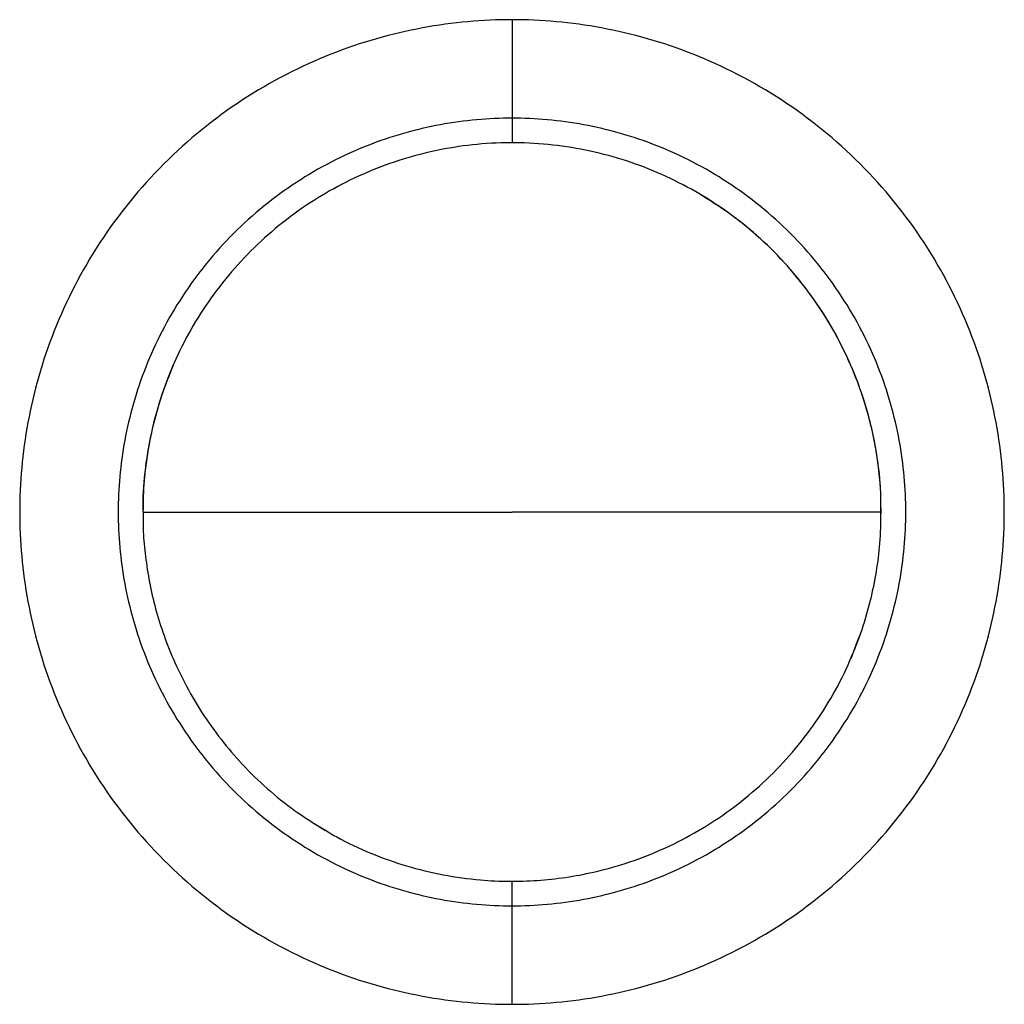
# Paper-space layout '_Posterior' of a CAD drawing. Header units: millimetres. Extents: x -359 to -259, y -218 to -118.
import ezdxf

# ---------------------------------------------------------------- set-up
doc = ezdxf.new("R2010")
doc.units = ezdxf.units.MM

psp = doc.layouts.new('_Posterior')

# ---------------------------------------------------------------- linework, layer by layer
at = {"color": 7, "linetype": 'Continuous', "lineweight": 25}
for p, q in [((-309, -118), (-309, -130.5)), ((-346.49, -167.63), (-346.5, -168)), ((-346.45, -168), (-346.45, -169.84)), ((-271.5, -168), (-271.54, -167.11)), ((-271.53, -168.2), (-271.53, -168)), ((-309, -218), (-309, -205.5))]:
    psp.add_line(p, q, dxfattribs=at)
at = {"color": 7, "linetype": 'Continuous', "lineweight": 25, "flags": 128}
for points in [[(-346.5, -168), (-346.5, -168)], [(-271.5, -168), (-271.5, -168)], [(-271.5, -168), (-271.5, -168)]]:
    psp.add_lwpolyline(points, dxfattribs=at)
at = {"color": 7, "linetype": 'Continuous', "lineweight": 25}
for points, knots in [([(-309, -118), (-311.95, -118), (-315, -118.26), (-321.19, -119.41), (-324.33, -120.29), (-330.48, -122.73), (-333.5, -124.28), (-339.22, -128.02), (-341.91, -130.2), (-346.8, -135.09), (-348.98, -137.78), (-352.72, -143.5), (-354.27, -146.52), (-356.71, -152.67), (-357.59, -155.81), (-358.74, -162), (-359, -165.05), (-359, -170.95), (-358.74, -174), (-357.59, -180.19), (-356.71, -183.33), (-354.27, -189.48), (-352.72, -192.5), (-348.98, -198.22), (-346.8, -200.91), (-341.91, -205.8), (-339.22, -207.98), (-333.5, -211.72), (-330.48, -213.27), (-324.33, -215.71), (-321.19, -216.59), (-315, -217.74), (-311.95, -218), (-309, -218)], [0, 0, 0, 0, 0.0625, 0.0625, 0.125, 0.125, 0.1875, 0.1875, 0.25, 0.25, 0.3125, 0.3125, 0.375, 0.375, 0.4375, 0.4375, 0.5, 0.5, 0.5625, 0.5625, 0.625, 0.625, 0.6875, 0.6875, 0.75, 0.75, 0.8125, 0.8125, 0.875, 0.875, 0.9375, 0.9375, 1, 1, 1, 1]), ([(-309, -218), (-306.05, -218), (-303, -217.74), (-296.81, -216.59), (-293.67, -215.71), (-287.52, -213.27), (-284.5, -211.72), (-278.78, -207.98), (-276.09, -205.8), (-271.2, -200.91), (-269.02, -198.22), (-265.28, -192.5), (-263.73, -189.48), (-261.29, -183.33), (-260.41, -180.19), (-259.26, -174), (-259, -170.95), (-259, -165.05), (-259.26, -162), (-260.41, -155.81), (-261.29, -152.67), (-263.73, -146.52), (-265.28, -143.5), (-269.02, -137.78), (-271.2, -135.09), (-276.09, -130.2), (-278.78, -128.02), (-284.5, -124.28), (-287.52, -122.73), (-293.67, -120.29), (-296.81, -119.41), (-303, -118.26), (-306.05, -118), (-309, -118)], [0, 0, 0, 0, 0.0625, 0.0625, 0.125, 0.125, 0.1875, 0.1875, 0.25, 0.25, 0.3125, 0.3125, 0.375, 0.375, 0.4375, 0.4375, 0.5, 0.5, 0.5625, 0.5625, 0.625, 0.625, 0.6875, 0.6875, 0.75, 0.75, 0.8125, 0.8125, 0.875, 0.875, 0.9375, 0.9375, 1, 1, 1, 1]), ([(-309, -128), (-311.36, -128), (-313.8, -128.21), (-318.75, -129.13), (-321.26, -129.83), (-326.19, -131.78), (-328.6, -133.03), (-333.18, -136.02), (-335.33, -137.76), (-339.24, -141.67), (-340.98, -143.82), (-343.97, -148.4), (-345.22, -150.81), (-347.17, -155.74), (-347.87, -158.25), (-348.79, -163.2), (-349, -165.64), (-349, -170.36), (-348.79, -172.8), (-347.87, -177.75), (-347.17, -180.26), (-345.22, -185.19), (-343.97, -187.6), (-340.98, -192.18), (-339.24, -194.33), (-335.33, -198.24), (-333.18, -199.98), (-328.6, -202.97), (-326.19, -204.22), (-321.26, -206.17), (-318.75, -206.87), (-313.8, -207.79), (-311.36, -208), (-309, -208)], [0, 0, 0, 0, 0.0625, 0.0625, 0.125, 0.125, 0.1875, 0.1875, 0.25, 0.25, 0.3125, 0.3125, 0.375, 0.375, 0.4375, 0.4375, 0.5, 0.5, 0.5625, 0.5625, 0.625, 0.625, 0.6875, 0.6875, 0.75, 0.75, 0.8125, 0.8125, 0.875, 0.875, 0.9375, 0.9375, 1, 1, 1, 1]), ([(-309, -208), (-306.64, -208), (-304.2, -207.79), (-299.25, -206.87), (-296.74, -206.17), (-291.81, -204.22), (-289.4, -202.97), (-284.82, -199.98), (-282.67, -198.24), (-278.76, -194.33), (-277.02, -192.18), (-274.03, -187.6), (-272.78, -185.19), (-270.83, -180.26), (-270.13, -177.75), (-269.21, -172.8), (-269, -170.36), (-269, -165.64), (-269.21, -163.2), (-270.13, -158.25), (-270.83, -155.74), (-272.78, -150.81), (-274.03, -148.4), (-277.02, -143.82), (-278.76, -141.67), (-282.67, -137.76), (-284.82, -136.02), (-289.4, -133.03), (-291.81, -131.78), (-296.74, -129.83), (-299.25, -129.13), (-304.2, -128.21), (-306.64, -128), (-309, -128)], [0, 0, 0, 0, 0.0625, 0.0625, 0.125, 0.125, 0.1875, 0.1875, 0.25, 0.25, 0.3125, 0.3125, 0.375, 0.375, 0.4375, 0.4375, 0.5, 0.5, 0.5625, 0.5625, 0.625, 0.625, 0.6875, 0.6875, 0.75, 0.75, 0.8125, 0.8125, 0.875, 0.875, 0.9375, 0.9375, 1, 1, 1, 1]), ([(-271.55, -168), (-271.54, -167.35), (-271.51, -165.42), (-271.89, -162.22), (-272.66, -158.46), (-273.83, -154.79), (-275.37, -151.27), (-277.25, -147.92), (-279.47, -144.78), (-282, -141.88), (-284.81, -139.26), (-287.88, -136.93), (-291.17, -134.94), (-294.64, -133.29), (-298.26, -132), (-302, -131.09), (-305.81, -130.57), (-309.66, -130.44), (-313.49, -130.7), (-317.28, -131.36), (-320.98, -132.4), (-324.56, -133.81), (-327.98, -135.58), (-331.19, -137.69), (-334.17, -140.12), (-336.89, -142.84), (-339.32, -145.82), (-341.43, -149.04), (-343.2, -152.45), (-344.61, -156.03), (-345.65, -159.73), (-346.28, -163.52), (-346.54, -166.29), (-346.48, -167.79), (-346.47, -168)], [0, 0, 0, 0, 0.01654, 0.04914, 0.08174, 0.11434, 0.14694, 0.17954, 0.21215, 0.24475, 0.27735, 0.30995, 0.34255, 0.37515, 0.40775, 0.44035, 0.47295, 0.50555, 0.53815, 0.57075, 0.60336, 0.63596, 0.66856, 0.70116, 0.73376, 0.76636, 0.79896, 0.83156, 0.86416, 0.89676, 0.92936, 0.96196, 0.99457, 1, 1, 1, 1]), ([(-271.53, -168), (-271.53, -167.44), (-271.51, -166.04), (-271.72, -163.77), (-272.09, -161.16), (-272.69, -158.48), (-273.52, -155.76), (-274.59, -153), (-275.92, -150.25), (-277.53, -147.52), (-279.43, -144.86), (-281.62, -142.29), (-284.12, -139.87), (-286.91, -137.6), (-288.97, -136.32), (-290.01, -135.66)], [0, 0, 0, 0, 0.04298, 0.10785, 0.17542, 0.2457, 0.31868, 0.39437, 0.47277, 0.55388, 0.63769, 0.72421, 0.81343, 0.90536, 1, 1, 1, 1]), ([(-343.43, -153.13), (-343.82, -154.11), (-344.6, -156.04), (-345.44, -158.99), (-346.04, -161.91), (-346.43, -164.9), (-346.46, -166.93), (-346.48, -168)], [0, 0, 0, 0, 0.206753, 0.407416, 0.601991, 0.790476, 1, 1, 1, 1]), ([(-346.5, -168), (-346.5, -168), (-346.5, -168), (-346.5, -168), (-346.5, -168), (-346.5, -168), (-346.5, -168), (-346.49, -168), (-346.51, -168), (-346.5, -168), (-346.5, -168)], [0, 0, 0, 0, 0.55956, 0.80576, 0.84445, 0.88314, 0.92183, 0.96052, 0.99921, 1, 1, 1, 1]), ([(-346.5, -168), (-346.5, -168), (-346.5, -168), (-346.5, -168), (-346.5, -168), (-346.5, -168), (-346.5, -168), (-346.5, -168), (-346.5, -168), (-346.5, -168), (-346.5, -168), (-346.5, -168), (-346.5, -168), (-346.49, -168), (-346.48, -168), (-346.47, -168), (-346.41, -168), (-346.35, -168), (-346.18, -168), (-346.08, -168), (-345.85, -168), (-345.73, -168), (-345.59, -168), (-345.56, -168), (-345.53, -168), (-345.52, -168), (-345.51, -168), (-345.5, -168), (-345.5, -168), (-345.5, -168), (-345.5, -168), (-345.49, -168), (-345.47, -168), (-345.38, -168), (-344.72, -168), (-341.77, -168), (-329.7, -168), (-318.2, -168), (-309, -168)], [0, 0, 0, 0, 0.125, 0.13281, 0.13477, 0.13525, 0.1355, 0.1355, 0.13574, 0.13574, 0.13672, 0.14062, 0.15625, 0.1875, 0.1875, 0.25, 0.25, 0.375, 0.375, 0.5, 0.5, 0.625, 0.625, 0.65625, 0.65625, 0.66406, 0.66797, 0.66895, 0.66919, 0.66931, 0.66931, 0.66943, 0.66943, 0.66992, 0.67187, 0.6875, 0.75, 1, 1, 1, 1]), ([(-346.47, -168), (-346.47, -168.56), (-346.49, -169.96), (-346.28, -172.23), (-345.9, -174.84), (-345.31, -177.52), (-344.48, -180.25), (-343.41, -183), (-342.08, -185.75), (-340.47, -188.48), (-338.57, -191.14), (-336.37, -193.71), (-333.88, -196.13), (-331.09, -198.4), (-329.03, -199.68), (-327.99, -200.34)], [0, 0, 0, 0, 0.04287, 0.10761, 0.17507, 0.24527, 0.3182, 0.39385, 0.47225, 0.55337, 0.63723, 0.72382, 0.81315, 0.90521, 1, 1, 1, 1]), ([(-271.5, -168), (-271.5, -168), (-271.5, -168), (-271.5, -168), (-271.5, -168), (-271.5, -168), (-271.5, -168), (-271.5, -168), (-271.5, -168), (-271.5, -168), (-271.5, -168), (-271.5, -168), (-271.5, -168), (-271.5, -168), (-271.51, -168), (-271.53, -168), (-271.62, -168), (-271.69, -168), (-271.86, -168), (-271.96, -168), (-272.18, -168), (-272.3, -168), (-272.44, -168), (-272.46, -168), (-272.49, -168), (-272.5, -168), (-272.5, -168), (-272.5, -168), (-272.5, -168), (-272.51, -168), (-272.52, -168), (-272.54, -168), (-272.7, -168), (-273.14, -168), (-274.11, -168), (-277.18, -168), (-288.9, -168), (-300.07, -168), (-309, -168)], [0, 0, 0, 0, 0.0625, 0.09375, 0.10938, 0.10962, 0.10962, 0.10986, 0.10986, 0.11035, 0.11133, 0.11328, 0.11719, 0.125, 0.125, 0.25, 0.25, 0.375, 0.375, 0.5, 0.5, 0.625, 0.625, 0.65625, 0.65625, 0.6582, 0.65918, 0.65942, 0.65942, 0.65955, 0.65955, 0.65967, 0.66016, 0.66406, 0.67187, 0.6875, 0.75, 1, 1, 1, 1]), ([(-274.57, -182.87), (-274.18, -181.89), (-273.4, -179.97), (-272.56, -177.01), (-271.96, -174.1), (-271.57, -171.1), (-271.54, -169.07), (-271.52, -168)], [0, 0, 0, 0, 0.20747, 0.40849, 0.60307, 0.79124, 1, 1, 1, 1]), ([(-329.09, -199.62), (-328.33, -200.09), (-326.5, -201.26), (-323.35, -202.71), (-319.73, -204), (-315.99, -204.91), (-312.5, -205.39), (-309.3, -205.54), (-306.42, -205.45), (-303.56, -205.14), (-300.42, -204.56), (-297.03, -203.61), (-293.45, -202.19), (-290.03, -200.42), (-286.81, -198.31), (-283.83, -195.88), (-281.11, -193.16), (-278.68, -190.18), (-276.57, -186.96), (-274.81, -183.59), (-273.94, -181.25), (-273.51, -180.1)], [0, 0, 0, 0, 0.03911, 0.09534, 0.15166, 0.20816, 0.2649, 0.30767, 0.35064, 0.39385, 0.43706, 0.49431, 0.5512, 0.60781, 0.66422, 0.72049, 0.77669, 0.8329, 0.88919, 0.94563, 1, 1, 1, 1])]:
    psp.add_open_spline(points, degree=3, knots=knots, dxfattribs=at)

doc.saveas('drawing.dxf')
